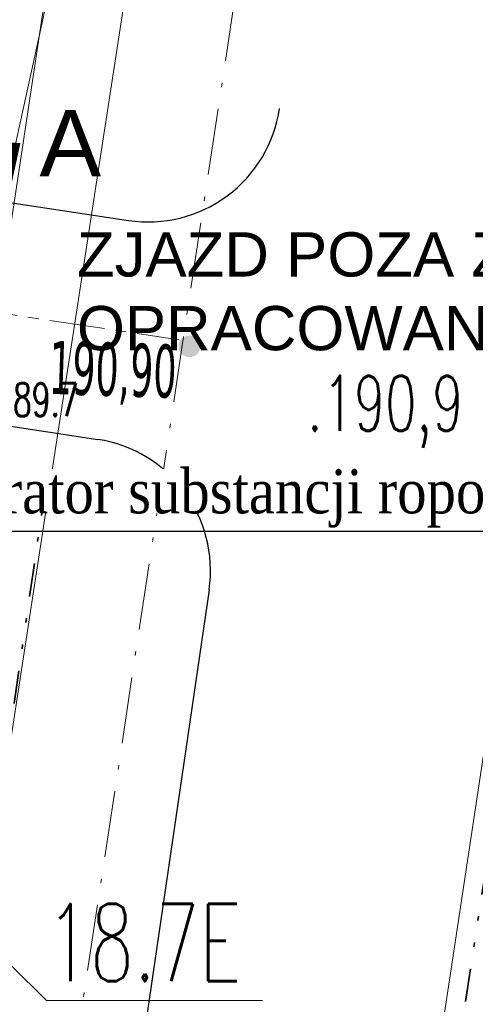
# Model space of a CAD drawing. Header units: metres. Extents: x 5484066 to 5586315, y 5680530 to 5718493.
# Tile 66 of 110: x 5516100 to 5516110, y 5683301 to 5683324. Entities that reach past the tile are written whole.
import ezdxf
from ezdxf import colors
from ezdxf.entities.mleader import LeaderData, LeaderLine
from ezdxf.enums import TextEntityAlignment as Align
from ezdxf.math import Vec2, Vec3

# ---------------------------------------------------------------- set-up
doc = ezdxf.new("R2010")
doc.units = ezdxf.units.M
for name, pattern in [('01-SIM Weglinie-PZT-PTW_06-10-2025$0$CENTER', [2, 1.25, -0.25, 0.25, -0.25]), ('01-SIM Weglinie-PZT-PTW_06-10-2025$0$L_0_02', [0]), ('01-SIM Weglinie-PZT-PTW_06-10-2025$0$L_0_07', [2.25, 0.75, -0.5, 0, -0.5, 0, -0.5]), ('01-SIM Weglinie-PZT-PTW_06-10-2025$0$L_0_0A', [2.5, 1.5, -0.5, 0, -0.5])]:
    doc.linetypes.add(name, pattern=pattern)
for name, color, linetype in [('!rzedne_projektowane_NOWE', 202, 'Continuous'), ('01-SIM Weglinie-PZT-PTW_06-10-2025$0$A-Bilans', 184, 'Continuous'), ('01-SIM Weglinie-PZT-PTW_06-10-2025$0$A-Drogi zjazd', 170, 'Continuous'), ('01-SIM Weglinie-PZT-PTW_06-10-2025$0$A-Granica', 94, '01-SIM Weglinie-PZT-PTW_06-10-2025$0$CENTER'), ('_xref', 7, 'Continuous')]:
    doc.layers.add(name, color=color, linetype=linetype)
doc.layers.add('01-SIM Weglinie-PZT-PTW_06-10-2025$0$A-Drogi', color=251, linetype='Continuous', lineweight=35)
doc.layers.add('RR_opis', color=7, linetype='Continuous', lineweight=0)
for name, color, linetype, lineweight, true_color in [('01-SIM Weglinie-PZT-PTW_06-10-2025$0$EGB_DzialkaEwidencyjna', 7, '01-SIM Weglinie-PZT-PTW_06-10-2025$0$L_0_02', 18, 0x000000), ('01-SIM Weglinie-PZT-PTW_06-10-2025$0$GES_PrzewodElektroenergetyczny', 1, 'Continuous', 18, 0xff0000), ('01-SIM Weglinie-PZT-PTW_06-10-2025$0$GES_Rzedna', 7, 'Continuous', 18, 0x000000), ('01-SIM Weglinie-PZT-PTW_06-10-2025$0$linia_zabudowy', 7, '01-SIM Weglinie-PZT-PTW_06-10-2025$0$L_0_0A', 18, 0x000000), ('01-SIM Weglinie-PZT-PTW_06-10-2025$0$pzp', 7, '01-SIM Weglinie-PZT-PTW_06-10-2025$0$L_0_07', 35, 0xd200d2), ('01-SIM Weglinie-PZT-PTW_06-10-2025$0$wysokosci', 7, 'Continuous', 25, 0x803300)]:
    doc.layers.add(name, color=color, linetype=linetype, lineweight=lineweight, true_color=true_color)
doc.styles.add('01-SIM Weglinie-PZT-PTW_06-10-2025$0$GEO-INFO', font='arial.ttf')
doc.styles.add('01-SIM Weglinie-PZT-PTW_06-10-2025$0$STANDARD', font='simplex.shx')
doc.styles.add('Garamond', font='GARA.TTF', dxfattribs={"height": 1})
doc.styles.add('verdena2', font='verdana.ttf', dxfattribs={"width": 0.5, "height": 0.75})

# ---------------------------------------------------------------- blocks, each defined once
blk = doc.blocks.new('A$C68D0EB30')
at = {"layer": '!rzedne_projektowane_NOWE'}
blk.add_hatch(color=256, dxfattribs=at).paths.add_polyline_path([(4.192, -4.5, 1), (3.701, -4.504, 1)])
at = {"layer": '!rzedne_projektowane_NOWE', "char_height": 1.2, "width": 25.41749, "attachment_point": 1, "rotation": 358.1643, "style": 'verdena2'}
for s, insert in [('190,88', (-4.354, -1.344)), ('190,90', (0.796, -4.376, -10.3))]:
    blk.add_mtext(s, dxfattribs=dict(at, insert=insert))
blk = doc.blocks.new('_None')
blk = doc.blocks.new('01-SIM Weglinie-PZT-PTW_06-10-2025$0$L_0_02_2')
at = {"color": 0}
blk.add_point((0, 0), dxfattribs=at)
blk = doc.blocks.new('01-SIM Weglinie-PZT-PTW_06-10-2025$0$L_0_02_1')
at = {"color": 0}
blk.add_point((0, 0), dxfattribs=at)
blk = doc.blocks.new('01-SIM Weglinie-PZT-PTW_06-10-2025')
for p in [(5516106.852, 5683313.051), (5516100.57, 5683312.7)]:
    blk.add_point(p)
at = {"layer": '01-SIM Weglinie-PZT-PTW_06-10-2025$0$A-Drogi', "color": 141, "linetype": '01-SIM Weglinie-PZT-PTW_06-10-2025$0$CENTER', "lineweight": 15}
blk.add_line((5516092.808, 5683318.02), (5516103.647, 5683316.377), dxfattribs=at)
at = {"layer": '01-SIM Weglinie-PZT-PTW_06-10-2025$0$A-Drogi zjazd', "linetype": 'ByBlock'}
for p, q in [((5516099.664, 5683319.51), (5516102.498, 5683319.08)), ((5516098.591, 5683314.615), (5516101.803, 5683314.128)), ((5516104.322, 5683310.727), (5516100.618, 5683285.443))]:
    blk.add_line(p, q, dxfattribs=at)
for centre, start, end in [((5516102.948, 5683322.046), 261.3795, 351.6657), ((5516101.353, 5683311.162), 351.6657, 81.3795)]:
    blk.add_arc(centre, 3, start, end, dxfattribs=at)
at = {"layer": '01-SIM Weglinie-PZT-PTW_06-10-2025$0$A-Granica', "lineweight": 13, "ltscale": 2}
blk.add_lwpolyline([(5516043.122, 5683343.076, 0.2, 0.2, 0), (5516045.797, 5683360.442, 0.2, 0.2, 0), (5516068.333, 5683356.976, 0.2, 0.2, 0), (5516067.98, 5683322.477, 0.2, 0.2, 0), (5516099.93, 5683320.736, 0.2, 0.2, 0), (5516098.319, 5683313.307, 0.2, 0.2, 0), (5516091.994, 5683314.283, 0.2, 0.2, 0), (5516090.391, 5683303.903, 0.2, 0.2, 0), (5516099.094, 5683302.561, 0.2, 0.2, 0), (5516096.497, 5683285.747, 0.2, 0.2, 0), (5516069.795, 5683289.868, 0.2, 0.2, 0), (5516048.343, 5683290.099, 0.2, 0.2, 0), (5516034.966, 5683291.964, 0.2, 0.2, 0), (5516037.043, 5683305.716, 0.2, 0.2, 0), (5516039.999, 5683324.309, 0.2, 0.2, 0)], format="xyseb", close=True, dxfattribs=at)
at = {"layer": '01-SIM Weglinie-PZT-PTW_06-10-2025$0$EGB_DzialkaEwidencyjna', "linetype": 'CONTINUOUS', "lineweight": 18}
for p, q in [((5516125.496, 5683406.236), (5516102.139, 5683251.375)), ((5516067.98, 5683322.477), (5516068.333, 5683356.976)), ((5516068.333, 5683356.976), (5516082.798, 5683354.765)), ((5516082.798, 5683354.765), (5516106.569, 5683351.097)), ((5516106.569, 5683351.097), (5516099.93, 5683320.736)), ((5516099.93, 5683320.736), (5516106.569, 5683351.097)), ((5516106.569, 5683351.097), (5516100.698, 5683312.941)), ((5516099.93, 5683320.736), (5516067.98, 5683322.477)), ((5516098.319, 5683313.307), (5516099.93, 5683320.736)), ((5516090.391, 5683303.903), (5516091.994, 5683314.283)), ((5516091.994, 5683314.283), (5516098.319, 5683313.307)), ((5516100.698, 5683312.941), (5516098.319, 5683313.307)), ((5516098.319, 5683313.307), (5516100.698, 5683312.941)), ((5516100.698, 5683312.941), (5516099.094, 5683302.561)), ((5516099.094, 5683302.561), (5516090.391, 5683303.903))]:
    blk.add_line(p, q, dxfattribs=at)
at = {"layer": '01-SIM Weglinie-PZT-PTW_06-10-2025$0$GES_PrzewodElektroenergetyczny', "color": 1, "linetype": 'Continuous', "lineweight": 18, "true_color": 0xff0000, "flags": 128}
for points in [[(5516092.943, 5683310.179), (5516091.17, 5683308.945), (5516088.183, 5683310.57), (5516087.522, 5683311.532), (5516087.925, 5683312.179), (5516091.036, 5683314.43), (5516092.16, 5683314.965), (5516092.734, 5683315.079), (5516098.095, 5683314.101), (5516099.236, 5683315.028), (5516104.149, 5683347.6), (5516104.316, 5683348.955), (5516105.199, 5683349.333), (5516107.814, 5683349.595), (5516108.822, 5683350.613), (5516110.728, 5683353.562), (5516111.93, 5683360.908), (5516112.918, 5683368.417), (5516113.717, 5683378.054)], [(5516092.943, 5683310.179), (5516091.17, 5683308.945), (5516088.183, 5683310.57), (5516087.522, 5683311.532), (5516087.925, 5683312.179), (5516091.036, 5683314.43), (5516092.16, 5683314.965), (5516092.734, 5683315.079), (5516098.095, 5683314.101), (5516099.236, 5683315.028), (5516104.149, 5683347.6), (5516104.316, 5683348.955), (5516105.199, 5683349.333), (5516107.814, 5683349.595), (5516108.822, 5683350.613), (5516110.728, 5683353.562), (5516111.93, 5683360.908), (5516112.918, 5683368.417), (5516116.358, 5683399.788)]]:
    blk.add_lwpolyline(points, dxfattribs=at)
at = {"layer": '01-SIM Weglinie-PZT-PTW_06-10-2025$0$linia_zabudowy', "lineweight": 18, "flags": 128}
blk.add_lwpolyline([(5516053.254, 5683410.455), (5516116.364, 5683399.685), (5516096.491, 5683268.599)], dxfattribs=at)
at = {"layer": '01-SIM Weglinie-PZT-PTW_06-10-2025$0$pzp', "lineweight": 35, "flags": 128}
for points in [[(5516105.3, 5683269.94), (5516118.34, 5683355.01), (5516124.89, 5683399.99), (5516119.7, 5683406.7), (5516119.29, 5683407.21), (5516068.32, 5683415.87), (5516046.82, 5683419.31)], [(5516092.26, 5683313.99), (5516100.57, 5683312.7), (5516099.11, 5683302.67), (5516090.77, 5683304.1), (5516092.26, 5683313.99)]]:
    blk.add_lwpolyline(points, dxfattribs=at)
at = {"layer": '01-SIM Weglinie-PZT-PTW_06-10-2025$0$pzp', "color": 18, "linetype": 'Continuous', "lineweight": 13, "true_color": 0x000000, "flags": 128}
blk.add_lwpolyline([(5516105.528, 5683301.442), (5516100.64, 5683301.442), (5516096.6, 5683305.44)], dxfattribs=at)
at = {"layer": '01-SIM Weglinie-PZT-PTW_06-10-2025$0$EGB_DzialkaEwidencyjna', "color": 18, "linetype": 'Continuous', "true_color": 0x000000, "xscale": 0.5, "yscale": 0.5, "zscale": 0.5}
for name, rotation in [('01-SIM Weglinie-PZT-PTW_06-10-2025$0$L_0_02_2', 81.25), ('01-SIM Weglinie-PZT-PTW_06-10-2025$0$L_0_02_1', 171.26), ('01-SIM Weglinie-PZT-PTW_06-10-2025$0$L_0_02_2', 171.26), ('01-SIM Weglinie-PZT-PTW_06-10-2025$0$L_0_02_1', 261.22)]:
    blk.add_blockref(name, (5516100.698, 5683312.941), dxfattribs=dict(at, rotation=rotation))
at = {"layer": '01-SIM Weglinie-PZT-PTW_06-10-2025$0$A-Bilans', "linetype": 'ByBlock', "attachment_point": 1, "style": '01-SIM Weglinie-PZT-PTW_06-10-2025$0$GEO-INFO'}
for s, insert, char_height, width in [('A', (5516100.482, 5683321.574, -10.3), 1.5, 2.44542), ('ZJAZD POZA ZAKRESEM OPRACOWANIA', (5516101.331, 5683318.812, -10.3), 1, 18.1636)]:
    blk.add_mtext(s, dxfattribs=dict(at, insert=insert, char_height=char_height, width=width))
at = {"layer": '01-SIM Weglinie-PZT-PTW_06-10-2025$0$GES_Rzedna', "color": 1, "lineweight": 15, "true_color": 0xff0000, "style": '01-SIM Weglinie-PZT-PTW_06-10-2025$0$STANDARD', "width": 0.66}
blk.add_text('189.7', height=0.75, dxfattribs=at).set_placement((5516099.461, 5683315.028), align=Align.MIDDLE_LEFT)
at = {"layer": '01-SIM Weglinie-PZT-PTW_06-10-2025$0$pzp', "linetype": 'Continuous', "lineweight": 35, "style": '01-SIM Weglinie-PZT-PTW_06-10-2025$0$STANDARD', "width": 0.66}
blk.add_text('18.7E', height=1.75, dxfattribs=at).set_placement((5516100.64, 5683303.63), align=Align.TOP_LEFT)
at = {"layer": '01-SIM Weglinie-PZT-PTW_06-10-2025$0$wysokosci', "lineweight": 25, "style": '01-SIM Weglinie-PZT-PTW_06-10-2025$0$STANDARD', "width": 0.66}
blk.add_text('.190,9', height=1.25, dxfattribs=at).set_placement((5516106.54, 5683315.57), align=Align.TOP_LEFT)

msp = doc.modelspace()

# ---------------------------------------------------------------- block references
at = {"layer": '_xref'}
for name, p in [('01-SIM Weglinie-PZT-PTW_06-10-2025', (0, 0)), ('A$C68D0EB30', (5516099.93, 5683320.736))]:
    msp.add_blockref(name, p, dxfattribs=at)

# ---------------------------------------------------------------- next in the draw order: leaders
at = {"layer": 'RR_opis'}
ml = msp.add_multileader_mtext('Standard', dxfattribs=at)
ml.set_content('separator substancji ropopochodnych', color=256, style='Garamond')
ml.set_leader_properties()
ml.set_arrow_properties(name='NONE')
ml.build(insert=Vec2(0, 0))
ml.multileader.update_dxf_attribs({"text_left_attachment_type": 6, "text_right_attachment_type": 6, "dogleg_length": 0.1})
ctx = ml.context
ctx.base_point, ctx.char_height, ctx.landing_gap_size, ctx.plane_origin = Vec3(5516097.189, 5683312.057), 1, 0.1, Vec3(-1103248.36, 54720.854)
ctx.left_attachment, ctx.right_attachment = 6, 6
notes = []
notes.append((ctx, [(0, (1, 1, 0), (5516097.089, 5683312.057), (1, 0), 0.1, [(0, [(5516087.578, 5683309.373)], 0, [])])]))
ctx.mtext.insert = Vec3(5516097.289, 5683313.458)
ctx.mtext.has_bg_fill, ctx.mtext.bg_color, ctx.mtext.bg_scale_factor, ctx.mtext.bg_transparency, ctx.mtext.use_window_bg_color = 1, -1027028792, 1, 0, 1
ml = msp.add_multileader_mtext('Standard', dxfattribs=at)
ml.set_content('przepompownia wód opadowych\\PQ=10 l/s, H=3,2m\\P\\C1;2x3,0kW/400V', color=256, style='Garamond')
ml.set_leader_properties()
ml.set_arrow_properties(name='NONE')
ml.build(insert=Vec2(0, 0))
ml.multileader.update_dxf_attribs({"text_left_attachment_type": 6, "text_right_attachment_type": 6, "dogleg_length": 0.1})
ctx = ml.context
ctx.base_point, ctx.char_height, ctx.landing_gap_size, ctx.plane_origin = Vec3(5516088.204, 5683289.285), 1, 0.1, Vec3(-1103257.345, 54698.082)
ctx.left_attachment, ctx.right_attachment = 6, 6
notes.append((ctx, [(0, (1, 1, 0), (5516088.104, 5683289.285), (1, 0), 0.1, [(0, [(5516083.647, 5683303.217)], 0, [])])]))
ctx.mtext.insert = Vec3(5516088.304, 5683290.55)
ctx.mtext.has_bg_fill, ctx.mtext.bg_color, ctx.mtext.bg_scale_factor, ctx.mtext.bg_transparency, ctx.mtext.use_window_bg_color = 1, -1027028792, 1, 0, 1
for ctx, leaders in notes:
    for number, flags, end, landing, length, lines in leaders:
        leader = LeaderData()
        leader.index, (leader.has_last_leader_line, leader.has_dogleg_vector, leader.attachment_direction) = number, flags
        leader.last_leader_point, leader.dogleg_vector, leader.dogleg_length = Vec3(end), Vec3(landing), length
        for number, points, colour, breaks in lines:
            line = LeaderLine()
            line.index, line.vertices, line.color, line.breaks = number, Vec3.list(points), colors.encode_raw_color(colour), breaks
            leader.lines.append(line)
        ctx.leaders.append(leader)

doc.saveas('drawing.dxf')
